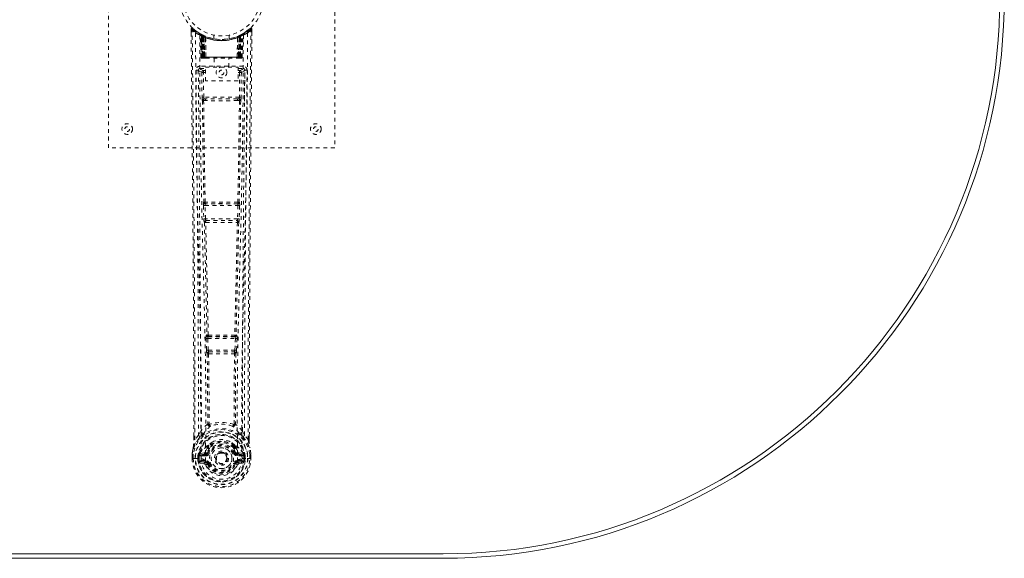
# Model space of a CAD drawing. Header units: inches. Extents: x 21.4 to 116.9, y 47.1 to 76.8.
# Tile 3 of 4: x 90.8 to 116.9, y 47.1 to 61.3. Entities that reach past the tile are written whole.
import ezdxf

# ---------------------------------------------------------------- set-up
doc = ezdxf.new("R2010")
doc.units = ezdxf.units.IN
doc.header["$MEASUREMENT"] = 0
doc.linetypes.add('SLD-Dashed', pattern=[0.075, 0.05, -0.025])
doc.linetypes.add('SLD-Solid', pattern=[0])

msp = doc.modelspace()

# ---------------------------------------------------------------- linework, layer by layer
at = {"color": 7, "linetype": 'SLD-Dashed', "lineweight": 0}
for p, q in [((93.163, 57.938), (93.163, 65.938)), ((99.163, 65.938), (99.163, 57.938)), ((95.357, 61.079), (95.357, 60.995)), ((96.92, 61.102), (96.819, 61.021)), ((96.97, 61.079), (96.94, 61.08)), ((96.969, 60.994), (96.97, 61.079)), ((95.595, 60.964), (95.581, 60.972)), ((95.609, 60.939), (95.596, 60.948)), ((95.617, 60.342), (95.596, 60.948)), ((95.63, 60.342), (95.609, 60.939)), ((95.679, 60.92), (95.613, 60.954)), ((95.696, 60.893), (95.628, 60.929)), ((95.649, 60.342), (95.628, 60.929)), ((95.629, 60.932), (95.651, 60.338)), ((95.656, 60.899), (95.668, 60.925)), ((95.656, 60.899), (95.656, 60.342)), ((95.661, 60.896), (95.656, 60.899)), ((95.661, 60.896), (95.673, 60.922)), ((95.661, 60.342), (95.661, 60.896)), ((95.668, 60.925), (95.673, 60.922)), ((95.669, 60.892), (95.681, 60.919)), ((95.669, 60.342), (95.669, 60.892)), ((95.673, 60.89), (95.686, 60.917)), ((95.673, 60.89), (95.673, 60.342)), ((95.681, 60.919), (95.679, 60.92)), ((95.686, 60.917), (95.681, 60.919)), ((95.688, 60.884), (95.699, 60.91)), ((95.688, 60.884), (95.688, 60.342)), ((95.691, 60.882), (95.703, 60.909)), ((95.691, 60.342), (95.691, 60.882)), ((95.696, 60.893), (95.698, 60.893)), ((95.715, 60.342), (95.696, 60.893)), ((95.698, 60.893), (95.717, 60.342)), ((95.699, 60.91), (95.703, 60.909)), ((95.742, 60.864), (95.741, 60.865)), ((95.745, 60.34), (95.741, 60.865)), ((95.742, 60.864), (95.747, 60.342)), ((95.746, 60.89), (95.743, 60.892)), ((95.963, 60.927), (95.963, 60.83)), ((96.363, 60.83), (96.363, 60.927)), ((96.583, 60.892), (96.58, 60.89)), ((96.58, 60.342), (96.584, 60.864)), ((96.586, 60.865), (96.581, 60.34)), ((96.586, 60.865), (96.584, 60.864)), ((96.61, 60.342), (96.629, 60.893)), ((96.63, 60.893), (96.611, 60.342)), ((96.624, 60.909), (96.635, 60.882)), ((96.627, 60.91), (96.653, 60.923)), ((96.627, 60.91), (96.639, 60.884)), ((96.629, 60.893), (96.63, 60.893)), ((96.698, 60.929), (96.63, 60.893)), ((96.635, 60.882), (96.635, 60.342)), ((96.639, 60.342), (96.639, 60.884)), ((96.645, 60.919), (96.641, 60.917)), ((96.641, 60.917), (96.653, 60.89)), ((96.645, 60.919), (96.658, 60.892)), ((96.647, 60.92), (96.646, 60.919)), ((96.714, 60.954), (96.647, 60.92)), ((96.653, 60.922), (96.658, 60.925)), ((96.653, 60.922), (96.666, 60.896)), ((96.653, 60.342), (96.653, 60.89)), ((96.658, 60.892), (96.657, 60.342)), ((96.658, 60.925), (96.667, 60.929)), ((96.658, 60.925), (96.671, 60.899)), ((96.671, 60.899), (96.666, 60.896)), ((96.666, 60.896), (96.666, 60.342)), ((96.671, 60.342), (96.671, 60.899)), ((96.676, 60.338), (96.698, 60.932)), ((96.678, 60.342), (96.698, 60.929)), ((96.691, 60.923), (96.686, 60.924)), ((96.696, 60.342), (96.717, 60.939)), ((96.71, 60.342), (96.731, 60.948)), ((96.731, 60.948), (96.717, 60.939)), ((96.745, 60.972), (96.732, 60.964)), ((96.809, 61.014), (96.749, 60.977)), ((95.617, 60.342), (95.63, 60.342)), ((95.644, 60.314), (95.648, 60.313)), ((95.649, 60.342), (95.715, 60.342)), ((95.649, 60.313), (95.649, 60.313)), ((95.656, 60.313), (95.661, 60.313)), ((95.66, 60.313), (95.67, 60.313)), ((96.666, 60.342), (95.661, 60.342)), ((95.67, 60.313), (95.674, 60.313)), ((95.673, 60.342), (96.653, 60.342)), ((95.679, 60.313), (95.745, 60.313)), ((95.688, 60.342), (95.691, 60.342)), ((96.635, 60.342), (95.691, 60.342)), ((95.717, 60.342), (95.715, 60.342)), ((95.745, 60.34), (95.747, 60.342)), ((95.747, 60.342), (96.58, 60.342)), ((95.747, 60.313), (96.579, 60.313)), ((95.968, 60.313), (95.968, 60.08)), ((96.358, 60.08), (96.358, 60.313)), ((96.58, 60.342), (96.581, 60.34)), ((96.581, 60.313), (96.648, 60.313)), ((96.611, 60.342), (96.61, 60.342)), ((96.611, 60.342), (96.678, 60.342)), ((96.635, 60.342), (96.639, 60.342)), ((96.653, 60.313), (96.657, 60.313)), ((96.657, 60.313), (96.666, 60.313)), ((96.665, 60.313), (96.67, 60.313)), ((96.67, 60.313), (96.67, 60.315)), ((96.678, 60.313), (96.678, 60.313)), ((96.679, 60.313), (96.683, 60.314)), ((96.696, 60.342), (96.71, 60.342)), ((95.592, 60.104), (95.592, 60.044)), ((96.735, 60.104), (95.592, 60.104)), ((95.592, 60.044), (95.739, 60.044)), ((95.739, 59.714), (95.739, 60.08)), ((95.739, 60.08), (96.6, 60.08)), ((96.6, 60.08), (96.6, 59.714)), ((96.6, 60.044), (96.735, 60.044)), ((96.735, 60.044), (96.735, 60.104)), ((95.55, 60.016), (95.547, 59.998)), ((95.547, 60.006), (95.547, 59.996)), ((95.547, 59.996), (95.547, 59.994)), ((95.547, 59.995), (95.554, 59.181)), ((95.639, 59.941), (95.646, 59.281)), ((95.639, 59.941), (95.684, 59.941)), ((95.684, 59.986), (95.684, 59.941)), ((95.739, 59.986), (95.684, 59.986)), ((95.691, 59.281), (95.684, 59.941)), ((95.739, 59.941), (95.684, 59.941)), ((96.6, 59.986), (96.643, 59.986)), ((96.6, 59.941), (96.643, 59.941)), ((96.643, 59.941), (96.636, 59.281)), ((96.643, 59.986), (96.643, 59.941)), ((96.688, 59.941), (96.681, 59.281)), ((96.772, 59.181), (96.779, 59.995)), ((96.78, 59.998), (96.777, 60.016)), ((96.78, 59.996), (96.779, 60.006)), ((96.78, 59.994), (96.78, 59.996)), ((96.6, 59.714), (95.739, 59.714)), ((96.636, 59.281), (95.691, 59.281)), ((95.689, 59.191), (95.737, 59.191)), ((95.747, 59.237), (95.7, 59.237)), ((96.579, 59.237), (95.747, 59.237)), ((96.627, 59.237), (96.579, 59.237)), ((96.589, 59.191), (96.638, 59.191)), ((99.163, 57.938), (93.163, 57.938)), ((95.683, 56.41), (95.694, 56.057)), ((95.696, 56.502), (95.691, 56.5)), ((95.728, 56.411), (96.599, 56.411)), ((95.739, 56.059), (95.728, 56.411)), ((95.735, 56.456), (95.741, 56.459)), ((96.591, 56.456), (95.735, 56.456)), ((96.586, 56.459), (96.591, 56.456)), ((96.599, 56.411), (96.588, 56.059)), ((96.636, 56.5), (96.63, 56.502)), ((96.643, 56.41), (96.632, 56.057)), ((95.707, 55.967), (95.708, 55.967)), ((96.588, 56.059), (95.739, 56.059)), ((95.753, 56.013), (95.752, 56.014)), ((95.752, 56.014), (96.574, 56.014)), ((96.574, 56.014), (96.574, 56.013)), ((96.619, 55.967), (96.619, 55.967)), ((95.753, 52.888), (95.765, 52.579)), ((95.776, 52.981), (95.763, 52.977)), ((95.797, 52.889), (96.529, 52.889)), ((95.809, 52.58), (95.797, 52.889)), ((95.807, 52.934), (95.82, 52.938)), ((96.519, 52.934), (95.807, 52.934)), ((96.507, 52.938), (96.519, 52.934)), ((96.529, 52.889), (96.517, 52.58)), ((96.551, 52.981), (96.564, 52.977)), ((96.574, 52.888), (96.562, 52.579)), ((95.765, 52.579), (95.767, 52.545)), ((95.783, 52.489), (95.784, 52.488)), ((96.517, 52.58), (95.809, 52.58)), ((95.828, 52.535), (95.828, 52.536)), ((95.828, 52.536), (96.499, 52.536)), ((96.499, 52.536), (96.498, 52.535)), ((96.542, 52.488), (96.543, 52.489)), ((96.562, 52.579), (96.559, 52.545)), ((95.552, 50.323), (95.612, 50.435)), ((96.715, 50.435), (96.774, 50.323)), ((95.427, 50.206), (95.427, 50.295)), ((95.428, 50.296), (95.428, 50.207)), ((95.552, 50.323), (95.456, 50.207)), ((96.87, 50.207), (96.774, 50.323)), ((96.899, 50.207), (96.899, 50.308)), ((96.9, 50.206), (96.9, 50.308)), ((95.705, 49.859), (95.59, 49.838)), ((95.782, 49.859), (95.79, 49.871)), ((95.79, 49.871), (95.817, 49.859)), ((95.792, 50.019), (95.792, 49.997)), ((95.799, 50.047), (95.81, 50.065)), ((95.815, 50.014), (95.815, 49.992)), ((96.51, 49.859), (96.537, 49.871)), ((96.512, 49.992), (96.511, 50.014)), ((96.516, 50.065), (96.528, 50.047)), ((96.535, 50.019), (96.535, 49.997)), ((96.537, 49.871), (96.544, 49.859)), ((96.737, 49.838), (96.621, 49.859)), ((95.384, 49.828), (95.384, 49.824)), ((95.384, 49.707), (95.384, 49.824)), ((95.384, 49.707), (95.388, 49.707)), ((95.385, 49.824), (95.385, 49.706)), ((95.388, 49.707), (95.441, 49.707)), ((95.414, 49.824), (95.413, 49.708)), ((95.441, 49.707), (95.464, 49.707)), ((95.464, 49.707), (95.47, 49.707)), ((95.47, 49.707), (95.62, 49.707)), ((95.565, 49.779), (95.535, 49.781)), ((95.535, 49.78), (95.535, 49.781)), ((95.535, 49.708), (95.535, 49.78)), ((95.535, 49.708), (95.535, 49.708)), ((95.565, 49.779), (95.564, 49.708)), ((95.57, 49.708), (95.564, 49.708)), ((95.565, 49.78), (95.57, 49.799)), ((95.57, 49.799), (95.57, 49.786)), ((95.57, 49.786), (95.57, 49.708)), ((95.58, 49.827), (95.577, 49.823)), ((95.58, 49.827), (95.59, 49.838)), ((95.59, 49.838), (95.59, 49.838)), ((95.59, 49.838), (95.59, 49.838)), ((95.605, 49.805), (95.735, 49.83)), ((95.605, 49.805), (95.605, 49.775)), ((95.735, 49.805), (95.605, 49.805)), ((95.735, 49.775), (95.605, 49.775)), ((95.618, 49.653), (95.618, 49.623)), ((95.618, 49.653), (95.735, 49.653)), ((95.735, 49.602), (95.618, 49.623)), ((95.618, 49.623), (95.735, 49.623)), ((95.62, 49.707), (95.62, 49.707)), ((95.735, 49.83), (95.735, 49.805)), ((95.735, 49.775), (95.735, 49.805)), ((95.735, 49.653), (95.735, 49.623)), ((95.735, 49.602), (95.735, 49.623)), ((96.007, 49.714), (96.008, 49.729)), ((96.007, 49.705), (96.007, 49.714)), ((96.592, 49.83), (96.722, 49.805)), ((96.592, 49.83), (96.592, 49.805)), ((96.722, 49.805), (96.592, 49.805)), ((96.592, 49.775), (96.592, 49.805)), ((96.722, 49.775), (96.592, 49.775)), ((96.592, 49.653), (96.592, 49.623)), ((96.592, 49.653), (96.709, 49.653)), ((96.709, 49.623), (96.592, 49.602)), ((96.592, 49.602), (96.592, 49.623)), ((96.592, 49.623), (96.709, 49.623)), ((96.707, 49.707), (96.857, 49.707)), ((96.709, 49.623), (96.709, 49.653)), ((96.722, 49.775), (96.722, 49.805)), ((96.737, 49.838), (96.747, 49.827)), ((96.75, 49.823), (96.747, 49.827)), ((96.756, 49.799), (96.756, 49.786)), ((96.762, 49.78), (96.756, 49.799)), ((96.756, 49.786), (96.757, 49.708)), ((96.757, 49.708), (96.762, 49.708)), ((96.792, 49.781), (96.762, 49.779)), ((96.762, 49.708), (96.762, 49.779)), ((96.792, 49.781), (96.792, 49.78)), ((96.792, 49.78), (96.792, 49.708)), ((96.857, 49.707), (96.863, 49.707)), ((96.863, 49.707), (96.886, 49.707)), ((96.886, 49.707), (96.939, 49.707)), ((96.913, 49.708), (96.913, 49.824)), ((96.939, 49.707), (96.943, 49.707)), ((96.942, 49.706), (96.941, 49.824)), ((96.942, 49.824), (96.942, 49.828)), ((96.943, 49.707), (96.942, 49.824)), ((95.588, 49.587), (95.707, 49.563)), ((95.794, 49.559), (95.79, 49.567)), ((95.817, 49.568), (95.794, 49.559)), ((96.532, 49.559), (96.51, 49.568)), ((96.536, 49.567), (96.532, 49.559)), ((96.587, 49.536), (96.532, 49.559)), ((96.62, 49.563), (96.739, 49.587))]:
    msp.add_line(p, q, dxfattribs=at)
at = {"color": 7, "linetype": 'SLD-Solid', "lineweight": 15}
for p, q in [((102.038, 47.181), (36.288, 47.181)), ((36.288, 47.181), (102.038, 47.181)), ((102.038, 47.063), (36.288, 47.063))]:
    msp.add_line(p, q, dxfattribs=at)
at = {"color": 7, "linetype": 'SLD-Dashed', "lineweight": 0, "flags": 128}
for points in [[(95.356, 61.079), (95.357, 61.079), (95.359, 61.079), (95.365, 61.08), (95.375, 61.08), (95.381, 61.079), (95.386, 61.08)], [(95.427, 50.295), (95.424, 52.924), (95.407, 55.642), (95.382, 58.361), (95.356, 61.079)], [(95.405, 61.099), (95.398, 61.103), (95.39, 61.106), (95.381, 61.106), (95.374, 61.105), (95.367, 61.101), (95.361, 61.096), (95.358, 61.089), (95.357, 61.082)], [(95.386, 61.08), (95.394, 61.088), (95.401, 61.095), (95.405, 61.1), (95.407, 61.102)], [(95.456, 50.207), (95.457, 50.946), (95.457, 51.726), (95.455, 52.549), (95.451, 53.414), (95.447, 54.211), (95.441, 55.041), (95.44, 55.231), (95.439, 55.424), (95.437, 55.618), (95.436, 55.751), (95.435, 55.881), (95.434, 56.016), (95.432, 56.158), (95.428, 56.611), (95.424, 57.116), (95.419, 57.671), (95.415, 58.022), (95.412, 58.395), (95.408, 58.797), (95.404, 59.173), (95.4, 59.664), (95.395, 60.1), (95.392, 60.481), (95.389, 60.808), (95.387, 61.08)], [(96.87, 50.207), (96.869, 51.021), (96.87, 51.87), (96.872, 52.754), (96.876, 53.556), (96.879, 54.074), (96.882, 54.616), (96.886, 55.182), (96.891, 55.745), (96.895, 56.233), (96.901, 56.88), (96.907, 57.568), (96.914, 58.298), (96.92, 58.974), (96.94, 61.08)], [(96.9, 50.308), (96.903, 52.924), (96.92, 55.641), (96.944, 58.362), (96.97, 61.079)], [(96.967, 61.079), (96.965, 61.087), (96.962, 61.095), (96.957, 61.101), (96.95, 61.106), (96.943, 61.109), (96.936, 61.109), (96.929, 61.107), (96.922, 61.103)], [(95.475, 60.986), (95.481, 59.395), (95.499, 57.806), (95.53, 56.219), (95.568, 54.637), (95.597, 53.397), (95.621, 52.161), (95.63, 50.931), (95.62, 49.707)], [(95.584, 60.93), (95.591, 59.344), (95.611, 57.759), (95.644, 56.177), (95.684, 54.598), (95.716, 53.361), (95.74, 52.127), (95.75, 50.899), (95.738, 49.677)], [(95.589, 60.965), (95.596, 60.954), (95.6, 60.94)], [(95.596, 60.953), (95.597, 60.948), (95.597, 60.946)], [(95.627, 60.936), (95.628, 60.931), (95.628, 60.929)], [(95.629, 60.945), (95.636, 60.941), (95.668, 60.925)], [(96.742, 60.93), (96.736, 59.344), (96.716, 57.759), (96.683, 56.177), (96.642, 54.598), (96.611, 53.361), (96.586, 52.127), (96.577, 50.899), (96.589, 49.677)], [(96.851, 60.986), (96.846, 59.395), (96.827, 57.806), (96.797, 56.219), (96.759, 54.637), (96.729, 53.397), (96.706, 52.161), (96.696, 50.931), (96.706, 49.707)], [(95.656, 60.342), (95.641, 60.342), (95.628, 60.342), (95.62, 60.342), (95.617, 60.342)], [(95.63, 60.342), (95.634, 60.342), (95.642, 60.342), (95.655, 60.342), (95.669, 60.342)], [(95.688, 60.342), (95.68, 60.342), (95.672, 60.342), (95.665, 60.342), (95.659, 60.342), (95.654, 60.342), (95.651, 60.342), (95.649, 60.342), (95.649, 60.342)], [(95.649, 60.342), (95.65, 60.335), (95.65, 60.333)], [(95.662, 60.313), (95.662, 60.313), (95.663, 60.313), (95.666, 60.314), (95.67, 60.315)], [(95.677, 60.313), (95.679, 60.313), (95.68, 60.313)], [(95.717, 60.342), (95.72, 60.332), (95.727, 60.323)], [(95.745, 60.34), (95.73, 60.326), (95.727, 60.323)], [(96.581, 60.34), (96.596, 60.326), (96.6, 60.323)], [(96.6, 60.323), (96.606, 60.332), (96.61, 60.342)], [(96.678, 60.342), (96.678, 60.342), (96.676, 60.342), (96.672, 60.342), (96.667, 60.342), (96.661, 60.342), (96.654, 60.342), (96.647, 60.342), (96.639, 60.342)], [(96.657, 60.342), (96.672, 60.342), (96.684, 60.342), (96.693, 60.342), (96.696, 60.342)], [(96.657, 60.315), (96.661, 60.314), (96.663, 60.313), (96.664, 60.313), (96.664, 60.313)], [(96.71, 60.342), (96.707, 60.342), (96.699, 60.342), (96.686, 60.342), (96.671, 60.342)], [(95.684, 59.986), (95.615, 60.015), (95.592, 60.044)], [(96.735, 60.044), (96.712, 60.015), (96.643, 59.986)], [(95.487, 59.998), (95.49, 59.622), (95.494, 59.193), (95.499, 58.723), (95.503, 58.298), (95.505, 58.076), (95.507, 57.853), (95.509, 57.631), (95.512, 57.378), (95.514, 57.123), (95.517, 56.876), (95.521, 56.372), (95.526, 55.904), (95.529, 55.472), (95.533, 55.05), (95.537, 54.56), (95.543, 53.719), (95.547, 52.871), (95.551, 51.993), (95.553, 51.139), (95.552, 50.323)], [(95.547, 59.998), (95.57, 59.97), (95.639, 59.941)], [(95.547, 59.998), (95.577, 56.81), (95.603, 53.622), (95.612, 50.435)], [(96.688, 59.941), (96.683, 59.941), (96.673, 59.941), (96.659, 59.941), (96.643, 59.941)], [(96.688, 59.941), (96.757, 59.97), (96.778, 59.995)], [(96.715, 50.435), (96.724, 53.622), (96.749, 56.81), (96.78, 59.998)], [(96.774, 50.323), (96.774, 51.063), (96.775, 51.835), (96.778, 52.638), (96.782, 53.404), (96.787, 54.179), (96.793, 54.955), (96.799, 55.711), (96.806, 56.437), (96.812, 57.112), (96.819, 57.869), (96.826, 58.578), (96.833, 59.276), (96.84, 59.998)], [(95.691, 59.281), (95.675, 59.281), (95.661, 59.281), (95.651, 59.281), (95.646, 59.281)], [(96.681, 59.281), (96.676, 59.281), (96.666, 59.281), (96.651, 59.281), (96.636, 59.281)], [(95.656, 59.193), (95.672, 57.847), (95.696, 56.502)], [(95.73, 56.5), (95.705, 57.845), (95.689, 59.191)], [(96.589, 59.191), (96.378, 59.19), (96.163, 59.19), (95.949, 59.19), (95.737, 59.191)], [(96.579, 59.237), (96.375, 59.237), (96.169, 59.237), (95.957, 59.237), (95.747, 59.237)], [(96.638, 59.191), (96.621, 57.845), (96.596, 56.5)], [(96.627, 59.237), (96.644, 59.234), (96.654, 59.226)], [(96.671, 59.193), (96.655, 57.847), (96.63, 56.502)], [(95.728, 56.411), (95.72, 56.411), (95.712, 56.411), (95.705, 56.41), (95.698, 56.41), (95.692, 56.41), (95.688, 56.41), (95.685, 56.41), (95.683, 56.41)], [(96.643, 56.41), (96.642, 56.41), (96.639, 56.41), (96.634, 56.41), (96.629, 56.41), (96.622, 56.41), (96.615, 56.411), (96.607, 56.411), (96.599, 56.411)], [(95.739, 56.059), (95.731, 56.058), (95.723, 56.058), (95.715, 56.058), (95.709, 56.058), (95.703, 56.057), (95.699, 56.057), (95.696, 56.057), (95.694, 56.057)], [(95.694, 56.057), (95.696, 56.024), (95.696, 56.022)], [(95.708, 55.967), (95.743, 54.472), (95.776, 52.981)], [(95.811, 52.977), (95.778, 54.468), (95.742, 55.964)], [(96.584, 55.964), (96.549, 54.468), (96.515, 52.977)], [(96.619, 55.967), (96.584, 54.472), (96.551, 52.981)], [(96.632, 56.057), (96.631, 56.057), (96.628, 56.057), (96.623, 56.057), (96.618, 56.058), (96.611, 56.058), (96.604, 56.058), (96.596, 56.058), (96.588, 56.059)], [(96.614, 55.987), (96.616, 55.985), (96.619, 55.967)], [(96.632, 56.057), (96.631, 56.024), (96.63, 56.022)], [(95.797, 52.889), (95.789, 52.889), (95.782, 52.889), (95.774, 52.888), (95.768, 52.888), (95.762, 52.888), (95.758, 52.888), (95.755, 52.888), (95.753, 52.888)], [(95.797, 52.889), (95.797, 52.898), (95.797, 52.906), (95.799, 52.92), (95.802, 52.93), (95.807, 52.934)], [(96.519, 52.934), (96.524, 52.93), (96.528, 52.92), (96.53, 52.906), (96.53, 52.898), (96.529, 52.889)], [(96.574, 52.888), (96.572, 52.888), (96.569, 52.888), (96.564, 52.888), (96.559, 52.888), (96.552, 52.888), (96.545, 52.889), (96.537, 52.889), (96.529, 52.889)], [(95.809, 52.58), (95.801, 52.58), (95.794, 52.58), (95.787, 52.58), (95.78, 52.579), (95.775, 52.579), (95.77, 52.579), (95.767, 52.579), (95.765, 52.579)], [(95.784, 52.488), (95.795, 51.557), (95.796, 50.628)], [(95.82, 52.483), (95.831, 51.551), (95.831, 50.621)], [(96.495, 50.621), (96.496, 51.551), (96.507, 52.483)], [(96.517, 52.58), (96.516, 52.572), (96.515, 52.563), (96.511, 52.549), (96.505, 52.539), (96.502, 52.537), (96.5, 52.536), (96.499, 52.536)], [(96.562, 52.579), (96.557, 52.579), (96.546, 52.579), (96.532, 52.58), (96.517, 52.58)], [(96.542, 52.488), (96.532, 51.557), (96.531, 50.628)], [(95.793, 50.619), (95.696, 50.533), (95.612, 50.435)], [(95.705, 50.386), (95.699, 50.38), (95.69, 50.371)], [(95.793, 50.619), (95.795, 50.609), (95.8, 50.6), (95.806, 50.594), (95.814, 50.591), (95.822, 50.591), (95.83, 50.595), (95.836, 50.601), (95.841, 50.61)], [(95.831, 50.621), (95.832, 50.619), (95.832, 50.617), (95.835, 50.614), (95.841, 50.61)], [(96.485, 50.61), (96.492, 50.614), (96.494, 50.617), (96.495, 50.619), (96.495, 50.621)], [(96.485, 50.61), (96.49, 50.601), (96.497, 50.595), (96.505, 50.591), (96.513, 50.591), (96.52, 50.594), (96.527, 50.6), (96.531, 50.609), (96.533, 50.619)], [(96.715, 50.435), (96.631, 50.533), (96.533, 50.619)], [(96.637, 50.371), (96.627, 50.38), (96.622, 50.386)], [(95.595, 50.283), (95.494, 50.159), (95.415, 50.005)], [(95.456, 50.207), (95.45, 50.207), (95.444, 50.207), (95.438, 50.207), (95.433, 50.207), (95.43, 50.207), (95.427, 50.207), (95.426, 50.206), (95.427, 50.206)], [(95.936, 50.15), (95.886, 50.124), (95.81, 50.065)], [(96.516, 50.065), (96.441, 50.124), (96.391, 50.15)], [(96.732, 50.283), (96.832, 50.159), (96.912, 50.005)], [(96.9, 50.206), (96.9, 50.206), (96.899, 50.207), (96.897, 50.207), (96.893, 50.207), (96.888, 50.207), (96.882, 50.207), (96.876, 50.207), (96.87, 50.207)], [(95.415, 50.005), (95.398, 49.926), (95.384, 49.828)], [(95.384, 49.824), (95.397, 49.919), (95.413, 49.994)], [(95.415, 50.005), (95.413, 49.999), (95.413, 49.994)], [(95.733, 49.882), (95.719, 49.865), (95.705, 49.859)], [(95.792, 49.997), (95.761, 49.946), (95.733, 49.882)], [(95.844, 49.848), (95.839, 49.85), (95.834, 49.852), (95.829, 49.854), (95.825, 49.856), (95.822, 49.857), (95.819, 49.858), (95.817, 49.859), (95.817, 49.859)], [(96.482, 49.848), (96.488, 49.85), (96.493, 49.852), (96.497, 49.854), (96.502, 49.856), (96.505, 49.857), (96.508, 49.858), (96.509, 49.859), (96.51, 49.859)], [(96.537, 49.871), (96.511, 49.931), (96.483, 49.979)], [(96.535, 49.997), (96.566, 49.946), (96.594, 49.882)], [(96.594, 49.882), (96.607, 49.865), (96.621, 49.859)], [(96.914, 49.994), (96.914, 49.999), (96.912, 50.005)], [(96.942, 49.828), (96.931, 49.916), (96.912, 50.005)], [(96.942, 49.824), (96.93, 49.919), (96.914, 49.994)], [(95.413, 49.708), (95.407, 49.708), (95.401, 49.708), (95.395, 49.707), (95.391, 49.707), (95.387, 49.707), (95.384, 49.707), (95.383, 49.707), (95.384, 49.707)], [(95.384, 49.828), (95.385, 49.828), (95.387, 49.827), (95.39, 49.827), (95.394, 49.826), (95.398, 49.826), (95.403, 49.825), (95.408, 49.824), (95.414, 49.824)], [(95.384, 49.824), (95.384, 49.824), (95.385, 49.824), (95.387, 49.824), (95.391, 49.824), (95.396, 49.824), (95.401, 49.824), (95.407, 49.824), (95.414, 49.824)], [(95.564, 49.708), (95.561, 49.708), (95.554, 49.708), (95.545, 49.708), (95.535, 49.708)], [(95.565, 49.779), (95.565, 49.779), (95.565, 49.78)], [(95.605, 49.775), (95.587, 49.778), (95.57, 49.786)], [(95.575, 49.635), (95.595, 49.648), (95.618, 49.653)], [(96.589, 49.677), (96.584, 49.6), (96.561, 49.524), (96.522, 49.454), (96.468, 49.393), (96.402, 49.344), (96.328, 49.307), (96.247, 49.285), (96.163, 49.277), (96.08, 49.285), (95.999, 49.307), (95.924, 49.344), (95.859, 49.393), (95.805, 49.454), (95.766, 49.524), (95.743, 49.6), (95.738, 49.677)], [(96.709, 49.653), (96.732, 49.648), (96.751, 49.635)], [(96.756, 49.786), (96.74, 49.778), (96.722, 49.775)], [(96.762, 49.78), (96.762, 49.779), (96.762, 49.779)], [(96.942, 49.828), (96.941, 49.828), (96.939, 49.827), (96.937, 49.827), (96.933, 49.826), (96.928, 49.826), (96.924, 49.825), (96.918, 49.824), (96.913, 49.824)], [(96.913, 49.824), (96.919, 49.824), (96.925, 49.824), (96.931, 49.824), (96.936, 49.824), (96.939, 49.824), (96.942, 49.824), (96.943, 49.824), (96.942, 49.824)], [(96.943, 49.707), (96.943, 49.707), (96.942, 49.707), (96.94, 49.707), (96.936, 49.707), (96.931, 49.707), (96.926, 49.708), (96.92, 49.708), (96.913, 49.708)], [(95.844, 49.58), (95.839, 49.578), (95.834, 49.576), (95.829, 49.574), (95.825, 49.572), (95.822, 49.57), (95.819, 49.569), (95.817, 49.569), (95.817, 49.568)], [(96.482, 49.58), (96.488, 49.578), (96.493, 49.576), (96.497, 49.574), (96.502, 49.572), (96.505, 49.57), (96.508, 49.569), (96.509, 49.569), (96.51, 49.568)]]:
    msp.add_lwpolyline(points, dxfattribs=at)
at = {"color": 7, "linetype": 'SLD-Dashed', "lineweight": 0}
for centre, radius in [((96.163, 61.938), 1.125), ((96.163, 61.938), 1.03), ((96.163, 59.938), 0.141), ((96.163, 59.938), 0.0625), ((93.663, 58.438), 0.141), ((93.663, 58.438), 0.0625), ((98.663, 58.438), 0.141), ((98.663, 58.438), 0.0625), ((96.163, 49.714), 0.7), ((96.163, 49.714), 0.69), ((96.163, 49.714), 0.623), ((96.163, 49.714), 0.32), ((96.163, 49.714), 0.275), ((96.163, 49.714), 0.188), ((96.163, 49.714), 0.157), ((96.163, 49.714), 0.142), ((96.163, 49.714), 0.14), ((96.163, 49.714), 0.138)]:
    msp.add_circle(centre, radius, dxfattribs=at)
at = {"color": 7, "linetype": 'SLD-Solid', "lineweight": 15}
for radius in [14.875, 14.757, 14.757]:
    msp.add_arc((102.038, 61.938), radius, 270, 90, dxfattribs=at)
at = {"color": 7, "linetype": 'SLD-Dashed', "lineweight": 0}
for centre, radius, start, end in [((95.386, 61.08), 0.03, 47.8482, 180.5287), ((96.158, 61.973), 1.2, 228.104, 235.3369), ((96.163, 61.938), 1.158, 227.8714, 312.1369), ((96.159, 61.932), 1.12, 227.8952, 235.3635), ((96.168, 61.932), 1.12, 304.6365, 312.1027), ((96.165, 61.978), 1.206, 304.6789, 311.8733), ((96.94, 61.08), 0.03, 359.4701, 132.151), ((96.884, 61.049), 0.0641, 28.6865, 55.7149), ((95.505, 60.986), 0.03, 55.928, 179.7337), ((96.15, 62.174), 1.366, 240.4193, 245.5466), ((96.163, 61.938), 1.127, 235.3416, 240.4739), ((95.566, 60.947), 0.03, 1.9787, 58.9244), ((96.166, 61.942), 1.132, 238.9271, 239.8033), ((95.546, 60.911), 0.0707, 31.4619, 58.89), ((95.625, 60.918), 0.0429, 114.1643, 162.9962), ((96.163, 61.97), 1.19, 240.8801, 299.1199), ((95.58, 60.938), 0.0299, 1.9029, 59.699), ((96.084, 61.799), 0.968, 239.6331, 242.5109), ((96.174, 61.96), 1.154, 239.9239, 243.9568), ((96.153, 61.572), 0.837, 228.2561, 233.5281), ((96.163, 61.938), 1.127, 240.4733, 299.5267), ((96.14, 61.552), 0.811, 229.0924, 234.4539), ((95.598, 60.928), 0.03, 16.8818, 61.2359), ((95.598, 60.928), 0.0299, 1.8015, 60.7465), ((96.159, 61.929), 1.117, 240.7589, 245.7308), ((96.151, 61.56), 0.819, 230.3885, 235.594), ((96.163, 61.937), 1.155, 244.2142, 295.7858), ((96.163, 61.937), 1.155, 244.9104, 295.0896), ((95.666, 60.893), 0.0297, 1.4744, 64.4776), ((95.668, 60.892), 0.0297, 1.4759, 64.5498), ((96.163, 61.937), 1.155, 245.8866, 294.1134), ((96.121, 61.492), 0.733, 234.7584, 238.7649), ((95.714, 60.881), 0.0311, 328.3239, 19.6375), ((95.713, 60.881), 0.0345, 328.9454, 15.1684), ((96.163, 61.901), 1.12, 247.9257, 292.0743), ((96.614, 60.881), 0.0345, 164.8325, 211.0438), ((96.613, 60.881), 0.031, 160.2252, 211.6849), ((96.207, 61.49), 0.732, 301.2355, 305.2466), ((96.272, 61.703), 0.868, 293.558, 295.4834), ((96.682, 60.816), 0.109, 91.248, 120.4796), ((96.659, 60.892), 0.0297, 115.4502, 178.5241), ((96.66, 60.893), 0.0297, 115.5235, 178.5244), ((96.176, 61.56), 0.819, 304.4054, 309.6121), ((96.188, 61.55), 0.808, 305.5362, 310.9175), ((96.714, 60.797), 0.137, 89.4085, 113.5144), ((96.174, 61.572), 0.837, 306.4734, 311.7424), ((96.728, 60.928), 0.0299, 119.2499, 178.1943), ((96.31, 61.685), 0.835, 298.79, 300.35), ((96.747, 60.938), 0.0299, 120.301, 178.0971), ((96.164, 61.937), 1.126, 299.5244, 304.6601), ((96.701, 60.918), 0.0429, 17.0113, 65.8254), ((96.761, 60.947), 0.03, 121.0863, 178.0106), ((96.178, 62.172), 1.364, 294.4491, 299.585), ((96.821, 60.986), 0.03, 0.2591, 124.0792), ((95.647, 60.343), 0.03, 181.9979, 269.9956), ((95.648, 60.343), 0.0305, 182.3678, 249.3723), ((95.66, 60.343), 0.03, 181.9734, 246.5689), ((95.661, 60.344), 0.0315, 237.9473, 270.6842), ((95.679, 60.343), 0.03, 181.9293, 269.9386), ((95.676, 60.202), 0.114, 100.0906, 103.9866), ((96.474, 60.338), 0.818, 179.7658, 181.6405), ((96.07, 60.335), 0.409, 179.0078, 183.0631), ((96.091, 60.335), 0.422, 179.0352, 182.9707), ((96.098, 60.335), 0.425, 179.0508, 182.9551), ((96.13, 60.335), 0.442, 179.0835, 182.8389), ((96.134, 60.335), 0.443, 179.0881, 182.8343), ((95.745, 60.343), 0.0299, 181.7999, 269.8113), ((95.748, 60.339), 0.0265, 218.3699, 269.3781), ((96.579, 60.34), 0.0266, 270.8033, 321.4477), ((96.581, 60.343), 0.0299, 270.1887, 358.2045), ((96.19, 60.335), 0.446, 357.1813, 0.9057), ((96.197, 60.335), 0.442, 357.1657, 0.9212), ((96.643, 60.348), 0.0353, 261.8112, 350.6796), ((96.648, 60.343), 0.03, 270.064, 358.0681), ((96.231, 60.335), 0.422, 357.0374, 0.966), ((95.818, 60.338), 0.839, 358.4079, 0.236), ((96.259, 60.335), 0.407, 356.9213, 0.9985), ((96.666, 60.344), 0.0315, 269.307, 302.3746), ((96.649, 60.197), 0.12, 75.9122, 79.5522), ((96.666, 60.343), 0.03, 293.5026, 358.0116), ((96.68, 60.343), 0.03, 270.0043, 358.0066), ((96.678, 60.343), 0.0305, 290.7202, 357.6342), ((95.591, 59.999), 0.105, 89.9153, 180.6367), ((95.592, 59.999), 0.045, 90.0204, 157.9889), ((96.735, 59.999), 0.105, 359.3659, 90.0821), ((96.735, 59.999), 0.045, 22.009, 89.9817), ((95.529, 57.127), 2.871, 89.6424, 90.8397), ((95.684, 59.941), 0.0451, 90.4252, 180.3586), ((96.642, 59.941), 0.0451, 359.6153, 89.5766), ((96.798, 57.132), 2.866, 89.1597, 90.3593), ((95.935, 59.268), 0.289, 177.3539, 195.0211), ((95.768, 59.274), 0.0773, 174.5348, 208.3819), ((96.559, 59.274), 0.0772, 331.6177, 5.4705), ((96.392, 59.268), 0.289, 344.9821, 2.646), ((95.701, 59.192), 0.0456, 91.9222, 179.002), ((95.682, 59.449), 0.258, 264.2224, 271.557), ((95.763, 59.198), 0.075, 147.9981, 184.8139), ((95.802, 59.201), 0.0652, 146.4374, 189.4352), ((96.525, 59.201), 0.0652, 350.5523, 33.5391), ((96.563, 59.197), 0.0757, 355.3523, 31.8346), ((96.645, 59.45), 0.258, 268.4487, 275.7718), ((96.633, 59.195), 0.0384, 357.0817, 55.3583), ((95.903, 56.437), 0.222, 163.6425, 187.1158), ((95.736, 56.501), 0.0451, 181.9426, 269.4419), ((95.742, 56.504), 0.0451, 181.9683, 269.4215), ((95.723, 56.635), 0.136, 258.8629, 273.2835), ((95.787, 56.425), 0.0601, 148.6021, 193.0949), ((96.163, 20.369), 36.134, 89.3135, 90.6865), ((95.787, 56.493), 0.057, 172.6122, 216.4796), ((96.163, 23.43), 33.031, 89.2676, 90.7324), ((96.585, 56.504), 0.0451, 270.5785, 358.0288), ((96.54, 56.493), 0.0567, 323.3873, 7.521), ((96.591, 56.501), 0.0451, 270.5581, 358.0574), ((96.54, 56.425), 0.0601, 346.8954, 31.4075), ((96.604, 56.636), 0.136, 266.7378, 281.113), ((96.423, 56.437), 0.222, 352.8819, 16.3598), ((95.814, 56.018), 0.118, 177.9823, 205.3704), ((95.753, 55.968), 0.0451, 90.6307, 181.6297), ((95.753, 55.968), 0.0451, 90.6353, 181.6281), ((95.734, 56.087), 0.123, 257.6594, 273.6594), ((95.801, 56.053), 0.0626, 174.4771, 218.4597), ((95.811, 55.975), 0.0697, 146.9387, 189.08), ((96.163, 89.536), 33.574, 269.2814, 270.7187), ((96.163, 89.362), 33.351, 269.2944, 270.7056), ((96.525, 56.053), 0.0626, 321.5425, 5.5207), ((96.574, 55.968), 0.0451, 358.3763, 89.3662), ((96.574, 55.97), 0.0433, 22.774, 90.2215), ((96.516, 55.975), 0.0697, 350.9173, 33.0639), ((96.592, 56.089), 0.125, 266.4439, 282.2374), ((96.513, 56.018), 0.118, 334.647, 2.0159), ((95.916, 52.915), 0.165, 157.637, 189.4027), ((95.808, 52.979), 0.0451, 182.4904, 269.1362), ((95.821, 52.983), 0.0451, 182.5981, 269.1055), ((95.805, 53.069), 0.092, 251.4668, 273.989), ((96.163, 15.95), 37.028, 89.4553, 90.5445), ((95.872, 52.97), 0.0613, 173.9437, 211.5266), ((96.163, 20.059), 32.881, 89.4018, 90.5982), ((96.506, 52.983), 0.0451, 270.8979, 357.3955), ((96.455, 52.97), 0.0607, 328.3031, 6.2266), ((96.522, 53.068), 0.0919, 266.0271, 288.5409), ((96.519, 52.979), 0.0451, 270.8625, 357.5109), ((96.411, 52.915), 0.165, 350.5952, 22.3652), ((95.86, 52.541), 0.0933, 177.533, 214.1346), ((95.828, 52.49), 0.0451, 91.0435, 182.1424), ((95.829, 52.49), 0.0451, 91.0462, 182.1513), ((95.814, 52.571), 0.0879, 250.246, 273.954), ((95.868, 52.578), 0.0588, 177.8305, 226.6364), ((95.906, 52.496), 0.0872, 153.1853, 188.1982), ((96.163, 85.212), 32.73, 269.399, 270.6008), ((96.163, 85.903), 33.37, 269.4251, 270.5749), ((96.497, 52.49), 0.0451, 357.8509, 88.9546), ((96.42, 52.496), 0.0873, 351.8107, 26.8109), ((96.498, 52.49), 0.0451, 357.8532, 88.9609), ((96.513, 52.572), 0.089, 266.1819, 289.6181), ((96.466, 52.541), 0.0933, 325.8671, 2.4618), ((96.163, 49.7), 0.965, 70.5264, 109.4747), ((96.163, 49.714), 0.787, 8.3239, 171.6761), ((96.163, 49.714), 0.758, 8.3238, 171.6762), ((95.673, 50.438), 0.0608, 182.3799, 301.9726), ((96.432, 49.876), 0.888, 129.1313, 144.9702), ((95.781, 50.627), 0.0143, 327.5537, 3.3538), ((95.854, 50.623), 0.0608, 183.6699, 286.5417), ((95.828, 50.701), 0.0795, 246.0608, 272.5041), ((95.918, 50.628), 0.0786, 193.3193, 233.7449), ((96.163, 49.773), 0.844, 69.7729, 110.2271), ((96.472, 50.623), 0.0608, 253.4594, 356.3307), ((96.409, 50.628), 0.0786, 306.2635, 346.6722), ((95.895, 49.877), 0.887, 35.0292, 50.8693), ((96.499, 50.7), 0.0794, 267.4866, 293.9498), ((96.545, 50.627), 0.0143, 176.6433, 212.4492), ((96.654, 50.438), 0.0608, 238.0298, 357.6188), ((94.225, 50.178), 1.202, 351.1879, 1.342), ((91.837, 50.846), 3.675, 346.7618, 349.9898), ((96.163, 49.714), 0.632, 6.0643, 173.9357), ((96.015, 50.771), 0.644, 224.0895, 229.2596), ((96.163, 49.714), 0.602, 6.2697, 173.7303), ((97.138, 48.708), 2.205, 131.0585, 134.43), ((96.163, 49.703), 0.453, 39.7483, 140.2509), ((96.163, 49.676), 0.494, 46.9722, 133.0278), ((96.163, 49.72), 0.411, 39.0117, 140.9885), ((96.163, 49.732), 0.476, 61.4727, 118.5264), ((95.19, 48.71), 2.203, 45.5682, 48.9433), ((96.311, 50.771), 0.644, 310.7427, 315.9112), ((100.49, 50.846), 3.676, 190.0104, 193.2379), ((98.101, 50.178), 1.202, 178.6564, 188.815), ((96.027, 49.623), 0.491, 116.1278, 155.5123), ((95.97, 49.618), 0.44, 113.9343, 149.9021), ((95.735, 49.86), 0.0299, 180.9924, 268.9527), ((95.763, 49.887), 0.031, 190.1707, 328.1925), ((95.733, 49.886), 0.0565, 271.9482, 331.5752), ((95.735, 49.894), 0.089, 270, 337.226), ((96.229, 49.718), 0.465, 145.8393, 160.7931), ((95.836, 50.023), 0.0444, 147.3949, 185.001), ((95.814, 50.065), 0.0506, 244.3192, 271.7503), ((95.822, 50), 0.0305, 185.6315, 316.065), ((95.814, 50.042), 0.0504, 244.2166, 271.7567), ((95.851, 50.07), 0.0404, 187.3155, 232.7691), ((95.848, 50.013), 0.0326, 132.1631, 178.3674), ((95.843, 50.016), 0.0371, 220.1742, 270.7208), ((96.163, 49.714), 0.376, 22.774, 157.226), ((96.163, 49.714), 0.346, 22.7741, 157.2259), ((96.163, 49.714), 0.275, 89.9999, 270.0001), ((96.163, 49.714), 0.157, 65.1542, 110.0596), ((96.163, 49.714), 0.275, 270.0001, 89.9999), ((96.505, 50), 0.0305, 223.9359, 354.3677), ((96.483, 50.016), 0.0371, 269.2775, 319.8313), ((96.476, 50.07), 0.0404, 307.233, 352.6824), ((96.479, 50.013), 0.0326, 1.6356, 47.8339), ((96.592, 49.894), 0.089, 202.774, 270), ((96.513, 50.065), 0.0506, 268.2546, 295.6759), ((96.513, 50.043), 0.0505, 268.2705, 295.7507), ((96.295, 49.619), 0.497, 24.8146, 63.6294), ((96.49, 50.023), 0.0444, 355.0091, 32.6928), ((96.357, 49.618), 0.439, 30.0685, 66.0868), ((96.563, 49.887), 0.031, 211.5926, 350.0513), ((96.594, 49.886), 0.0567, 208.2264, 267.982), ((96.591, 49.86), 0.0299, 271.0477, 359.0026), ((96.163, 49.714), 0.78, 180, 359.4852), ((96.163, 49.714), 0.78, 180.5288, 359.4712), ((96.163, 49.714), 0.75, 180.4561, 359.5439), ((96.163, 49.714), 0.629, 180.5443, 359.4557), ((96.163, 49.714), 0.599, 180.5443, 359.4557), ((95.685, 49.783), 0.115, 159.6997, 172.2743), ((96.163, 49.714), 0.593, 180.5524, 187.6091), ((95.779, 49.663), 0.206, 187.6623, 201.6592), ((95.604, 49.835), 0.0305, 203.8317, 270.9609), ((95.617, 49.593), 0.0299, 88.0439, 192.1102), ((95.738, 49.927), 0.249, 241.7039, 269.8627), ((96.163, 49.701), 0.543, 179.3659, 0.6341), ((95.735, 49.572), 0.0301, 91.4542, 197.6218), ((95.735, 49.894), 0.119, 269.9994, 337.2262), ((95.735, 49.534), 0.119, 22.7738, 90.0006), ((95.735, 49.534), 0.089, 22.774, 90), ((95.729, 49.531), 0.0714, 30.3154, 85.2476), ((96.592, 49.894), 0.119, 202.7738, 270.0006), ((96.592, 49.534), 0.119, 89.9994, 157.2262), ((96.592, 49.534), 0.089, 90, 157.226), ((96.598, 49.531), 0.0715, 94.7847, 149.7549), ((96.59, 49.919), 0.242, 269.737, 298.8242), ((96.591, 49.572), 0.0301, 342.3454, 88.5786), ((96.71, 49.593), 0.0299, 347.8922, 91.9537), ((96.722, 49.835), 0.0305, 269.0316, 336.1757), ((96.547, 49.663), 0.206, 338.348, 352.3357), ((96.672, 49.791), 0.0843, 5.4038, 22.6222), ((96.163, 49.714), 0.593, 352.3909, 359.4476), ((96.768, 48.814), 0.895, 88.5066, 90.4045), ((96.913, 49.824), 0.03, 0.2178, 5.2738), ((95.698, 49.519), 0.0455, 22.536, 78.6411), ((96.311, 48.252), 1.405, 111.5644, 113.9839), ((96.163, 49.714), 0.459, 202.774, 337.226), ((96.163, 49.714), 0.4, 202.774, 337.226), ((96.163, 49.714), 0.376, 202.774, 337.226), ((96.163, 49.714), 0.346, 202.7741, 337.2259), ((96.629, 49.519), 0.0455, 101.353, 157.474)]:
    msp.add_arc(centre, radius, start, end, dxfattribs=at)

doc.saveas('drawing.dxf')
